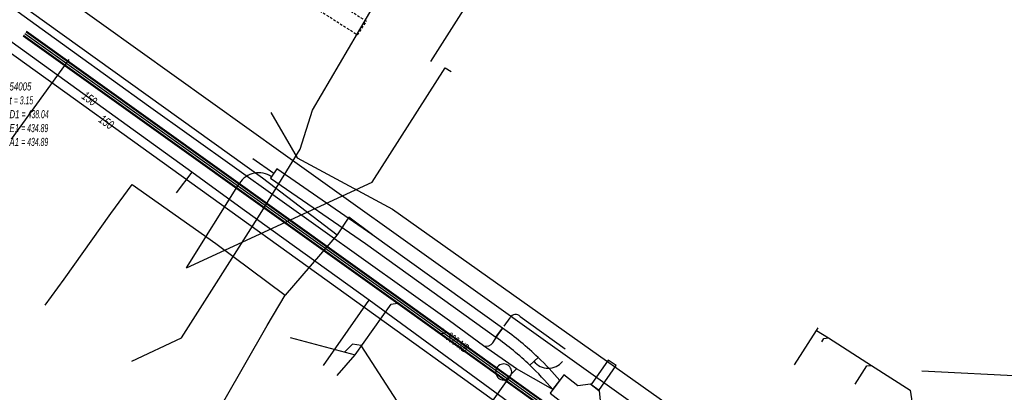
# Model space of a CAD drawing. Header units: metres. Extents: x 2695563 to 2696938, y 1260544 to 1262032.
# Tile 158 of 256: x 2696211 to 2696272, y 1261557 to 1261580. Entities that reach past the tile are written whole.
import ezdxf

# ---------------------------------------------------------------- set-up
doc = ezdxf.new("R2010")
doc.units = ezdxf.units.M
doc.linetypes.add('AUSGEZOGEN', pattern=[0])
doc.linetypes.add('STRICHLINIE2_S3', pattern=[0.25, 0.15, -0.1])
for name, color, linetype in [('AW_LK_ Haltung Text', 7, 'AUSGEZOGEN'), ('AW_LK_Andere Bauwerke Detailpolygon', 24, 'AUSGEZOGEN'), ('AW_LK_Haltung', 24, 'AUSGEZOGEN'), ('AW_LK_Normschacht Text', 24, 'AUSGEZOGEN'), ('AW_LK_Schacht Detaillinie', 24, 'AUSGEZOGEN'), ('EW_LK_Bauwerk_FL_Linie_Punkt', 1, 'AUSGEZOGEN'), ('EW_LK_Trasseabs', 1, 'AUSGEZOGEN'), ('EW_LK_Trasserand', 1, 'AUSGEZOGEN'), ('FM_LK_SW_TRASSEKANTE', 94, 'AUSGEZOGEN'), ('GA_LK_Leitung', 32, 'AUSGEZOGEN'), ('GA_LK_Leitung_Text', 32, 'AUSGEZOGEN'), ('TV_LK_LEITUNG', 92, 'AUSGEZOGEN'), ('WA_LK_Leitung', 171, 'AUSGEZOGEN'), ('WA_LK_Leitung_Text', 171, 'AUSGEZOGEN')]:
    doc.layers.add(name, color=color, linetype=linetype)
doc.styles.add('ARIAL', font='arial.ttf')
pattern_1 = [(0, (2708005, 1273150), (6075, 6075), [6075, -6075]), (90, (2708005, 1273150), (-6075, 6075), [6075, -6075])]

# ---------------------------------------------------------------- blocks, each defined once
blk = doc.blocks.new('COMPLEXOBJECT_1807')
at = {"layer": 'EW_LK_Trasserand', "color": 1, "linetype": 'AUSGEZOGEN', "transparency": 33554687}
for p, q in [((6239.794, 11560.812), (6239.386, 11560.244)), ((6241.49, 11558.514), (6242, 11558.994))]:
    blk.add_line(p, q, dxfattribs=at)
for centre, radius, start, end in [((6228.25, 11544.556), 19.239, 46.51203, 54.63092), ((6228.718, 11545.124), 19.204, 46.2392, 54.77584)]:
    blk.add_arc(centre, radius, start, end, dxfattribs=at)
blk = doc.blocks.new('COMPLEXOBJECT_1810')
at = {"layer": 'EW_LK_Trasserand', "color": 1, "linetype": 'AUSGEZOGEN', "transparency": 33554687}
for p, q in [((6242, 11558.994), (6241.49, 11558.514)), ((6242.924, 11556.997), (6243.352, 11557.561))]:
    blk.add_line(p, q, dxfattribs=at)
for centre, radius, start, end in [((6226.891, 11543.277), 21.102, 40.55377, 46.22407), ((6229.377, 11545.73), 18.311, 40.25027, 46.41785)]:
    blk.add_arc(centre, radius, start, end, dxfattribs=at)
blk = doc.blocks.new('COMPLEXOBJECT_1972')
at = {"layer": 'EW_LK_Trasseabs', "color": 1, "linetype": 'AUSGEZOGEN', "transparency": 33554687}
blk.add_line((6239.2, 11559.903), (6239.59, 11560.528), dxfattribs=at)
blk.add_arc((6238.763, 11560.259), 0.564, 254.70266, 320.8718, dxfattribs=at)
blk = doc.blocks.new('COMPLEXOBJECT_1973')
at = {"layer": 'EW_LK_Trasseabs', "color": 1, "linetype": 'AUSGEZOGEN', "transparency": 33554687}
blk.add_line((6239.891, 11560.94), (6240.26, 11561.457), dxfattribs=at)
blk.add_arc((6240.609, 11561.262), 0.4, 43.6275, 150.82113, dxfattribs=at)
blk = doc.blocks.new('COMPLEXOBJECT_2596')
at = {"layer": 'EW_LK_Trasseabs', "color": 1, "linetype": 'AUSGEZOGEN', "transparency": 33554687}
blk.add_line((6220.143, 11564.557), (6223.431, 11569.819), dxfattribs=at)
blk.add_arc((6224.623, 11569.055), 1.416, 55.62163, 147.31903, dxfattribs=at)

msp = doc.modelspace()

# ---------------------------------------------------------------- hatches: boundary and pattern name
at = {"layer": 'EW_LK_Bauwerk_FL_Linie_Punkt', "lineweight": 18, "transparency": 33554687}
h = msp.add_hatch(dxfattribs=at)
h.set_pattern_fill('MUSTER', color=1, scale=4050, style=0, pattern_type=2)
h.set_pattern_definition([(0, (2703955, 1269100), (4050, 4050), [4050, -4050]), (90, (2703955, 1269100), (-4050, 4050), [4050, -4050])])
h.paths.add_polyline_path([(2696246.641, 1261554.297), (2696247.484, 1261555.422), (2696246.876, 1261555.919), (2696246.789, 1261556.718), (2696246.243, 1261557.136), (2696245.452, 1261557.035), (2696244.582, 1261557.714), (2696243.72, 1261556.577)], flags=0)
at = {"layer": 'EW_LK_Trasserand', "lineweight": 18, "transparency": 33554687}
h = msp.add_hatch(dxfattribs=at)
h.set_pattern_fill('MUSTER', color=1, scale=6075, style=0, pattern_type=2)
h.set_pattern_definition(pattern_1)
h.paths.add_polyline_path([(2696240.764, 1261560.622), (2696232.642, 1261566.453), (2696226.728, 1261570.522), (2696226.332, 1261569.946), (2696232.24, 1261565.881), (2696240.356, 1261560.054)], flags=0)
h = msp.add_hatch(dxfattribs=at)
h.set_pattern_fill('MUSTER', color=1, scale=6075, style=0, pattern_type=2)
h.set_pattern_definition(pattern_1)
h.paths.add_polyline_path([(2696242.97, 1261558.804), (2696242.903, 1261558.868), (2696242.836, 1261558.931), (2696242.769, 1261558.994), (2696242.701, 1261559.057), (2696242.633, 1261559.119), (2696242.565, 1261559.181), (2696242.496, 1261559.243), (2696242.427, 1261559.304), (2696242.358, 1261559.365), (2696242.288, 1261559.426), (2696242.219, 1261559.487), (2696242.148, 1261559.547), (2696242.078, 1261559.606), (2696242.007, 1261559.666), (2696241.936, 1261559.725), (2696241.865, 1261559.783), (2696241.794, 1261559.842), (2696241.722, 1261559.9), (2696241.65, 1261559.957), (2696241.578, 1261560.015), (2696241.505, 1261560.072), (2696241.432, 1261560.128), (2696241.359, 1261560.185), (2696241.285, 1261560.241), (2696241.212, 1261560.296), (2696241.138, 1261560.351), (2696241.064, 1261560.406), (2696240.989, 1261560.461), (2696240.914, 1261560.515), (2696240.839, 1261560.569), (2696240.764, 1261560.622), (2696240.356, 1261560.054), (2696240.428, 1261560.003), (2696240.499, 1261559.952), (2696240.57, 1261559.9), (2696240.641, 1261559.848), (2696240.712, 1261559.795), (2696240.782, 1261559.743), (2696240.852, 1261559.69), (2696240.922, 1261559.636), (2696240.992, 1261559.583), (2696241.061, 1261559.529), (2696241.13, 1261559.474), (2696241.199, 1261559.42), (2696241.268, 1261559.365), (2696241.336, 1261559.31), (2696241.405, 1261559.254), (2696241.473, 1261559.198), (2696241.54, 1261559.142), (2696241.608, 1261559.086), (2696241.675, 1261559.029), (2696241.742, 1261558.972), (2696241.808, 1261558.914), (2696241.875, 1261558.857), (2696241.941, 1261558.799), (2696242.007, 1261558.74), (2696242.072, 1261558.682), (2696242.138, 1261558.623), (2696242.203, 1261558.564), (2696242.267, 1261558.504), (2696242.332, 1261558.444), (2696242.396, 1261558.384), (2696242.46, 1261558.324)], flags=0)
h = msp.add_hatch(dxfattribs=at)
h.set_pattern_fill('MUSTER', color=1, scale=6075, style=0, pattern_type=2)
h.set_pattern_definition(pattern_1)
h.paths.add_polyline_path([(2696244.322, 1261557.371), (2696244.281, 1261557.419), (2696244.239, 1261557.468), (2696244.198, 1261557.516), (2696244.156, 1261557.564), (2696244.114, 1261557.612), (2696244.072, 1261557.66), (2696244.03, 1261557.707), (2696243.988, 1261557.755), (2696243.945, 1261557.802), (2696243.903, 1261557.849), (2696243.86, 1261557.896), (2696243.817, 1261557.943), (2696243.774, 1261557.99), (2696243.731, 1261558.036), (2696243.687, 1261558.083), (2696243.643, 1261558.129), (2696243.6, 1261558.175), (2696243.556, 1261558.221), (2696243.512, 1261558.267), (2696243.467, 1261558.312), (2696243.423, 1261558.358), (2696243.378, 1261558.403), (2696243.334, 1261558.448), (2696243.289, 1261558.493), (2696243.244, 1261558.538), (2696243.198, 1261558.583), (2696243.153, 1261558.627), (2696243.107, 1261558.672), (2696243.062, 1261558.716), (2696243.016, 1261558.76), (2696242.97, 1261558.804), (2696242.46, 1261558.324), (2696242.509, 1261558.277), (2696242.557, 1261558.23), (2696242.605, 1261558.183), (2696242.653, 1261558.136), (2696242.701, 1261558.089), (2696242.749, 1261558.042), (2696242.797, 1261557.994), (2696242.844, 1261557.946), (2696242.892, 1261557.898), (2696242.939, 1261557.85), (2696242.986, 1261557.802), (2696243.033, 1261557.754), (2696243.08, 1261557.705), (2696243.126, 1261557.657), (2696243.173, 1261557.608), (2696243.219, 1261557.559), (2696243.265, 1261557.51), (2696243.311, 1261557.46), (2696243.357, 1261557.411), (2696243.402, 1261557.361), (2696243.448, 1261557.312), (2696243.493, 1261557.262), (2696243.538, 1261557.212), (2696243.583, 1261557.162), (2696243.628, 1261557.112), (2696243.673, 1261557.061), (2696243.718, 1261557.011), (2696243.762, 1261556.96), (2696243.806, 1261556.909), (2696243.85, 1261556.858), (2696243.894, 1261556.807)], flags=0)
h = msp.add_hatch(dxfattribs=at)
h.set_pattern_fill('MUSTER', color=1, scale=6075, style=0, pattern_type=2)
h.set_pattern_definition(pattern_1)
h.paths.add_polyline_path([(2696246.755, 1261556.745), (2696247.825, 1261558.3), (2696247.326, 1261558.634), (2696246.278, 1261557.11)], flags=0)

# ---------------------------------------------------------------- linework, layer by layer
at = {"layer": 'AW_LK_Andere Bauwerke Detailpolygon', "color": 24, "linetype": 'STRICHLINIE2_S3', "transparency": 33554687}
msp.add_lwpolyline([(2696211.793, 1261592.744), (2696211.273, 1261591.906), (2696231.747, 1261578.854), (2696232.297, 1261579.694), (2696211.793, 1261592.744)], close=True, dxfattribs=at)
at = {"layer": 'AW_LK_Haltung', "color": 255, "transparency": 33554687}
for p, q in [((2696211.05, 1261578.939), (2696234.926, 1261561.883)), ((2696234.926, 1261561.883), (2696244.945, 1261554.711))]:
    msp.add_line(p, q, dxfattribs=at)
at = {"layer": 'AW_LK_Haltung', "linetype": 'AUSGEZOGEN', "transparency": 33554687}
for p, q in [((2696211.126, 1261579.045), (2696235.002, 1261561.989)), ((2696211.137, 1261579.061), (2696235.013, 1261562.005)), ((2696211.149, 1261579.077), (2696235.025, 1261562.021)), ((2696210.951, 1261578.801), (2696234.827, 1261561.745)), ((2696210.963, 1261578.817), (2696234.839, 1261561.761)), ((2696210.974, 1261578.833), (2696234.85, 1261561.777)), ((2696234.827, 1261561.745), (2696244.846, 1261554.573)), ((2696234.839, 1261561.761), (2696244.858, 1261554.589)), ((2696234.85, 1261561.777), (2696244.869, 1261554.605)), ((2696235.002, 1261561.989), (2696245.021, 1261554.817)), ((2696235.013, 1261562.005), (2696245.032, 1261554.833)), ((2696235.025, 1261562.021), (2696245.044, 1261554.849))]:
    msp.add_line(p, q, dxfattribs=at)
at = {"layer": 'AW_LK_Haltung', "color": 24, "linetype": 'AUSGEZOGEN', "transparency": 33554687}
for p in [(2696227.548, 1261560.035), (2696230.479, 1261557.683)]:
    msp.add_line(p, (2696231.607, 1261558.955), dxfattribs=at)
for points in [[(2696226.349, 1261574.025), (2696227.997, 1261571.21), (2696233.925, 1261568.015), (2696261.174, 1261548.703), (2696261.83, 1261548.359)], [(2696231.607, 1261558.955), (2696233.835, 1261562.106), (2696234.24, 1261562.184)], [(2696260.29, 1261560.478), (2696261.036, 1261560.013), (2696263.709, 1261558.304), (2696266.127, 1261556.762), (2696266.238, 1261555.953), (2696263.201, 1261551.178), (2696263.003, 1261550.851)], [(2696260.618, 1261559.763), (2696260.744, 1261559.988), (2696261.036, 1261560.013)], [(2696235.306, 1261554.384), (2696231.972, 1261559.552), (2696231.428, 1261559.632), (2696230.93, 1261559.135)], [(2696262.702, 1261557.142), (2696263.42, 1261558.27), (2696263.709, 1261558.304)]]:
    msp.add_lwpolyline(points, dxfattribs=at)
at = {"layer": 'AW_LK_Schacht Detaillinie', "color": 24, "linetype": 'AUSGEZOGEN', "transparency": 33554687}
for points in [[(2696236.302, 1261577.194), (2696241.642, 1261585.588), (2696246.984, 1261593.978)], [(2696258.93, 1261558.349), (2696260.293, 1261560.479), (2696260.389, 1261560.641)]]:
    msp.add_lwpolyline(points, dxfattribs=at)
at = {"layer": 'EW_LK_Bauwerk_FL_Linie_Punkt', "color": 1, "linetype": 'AUSGEZOGEN', "transparency": 33554687}
msp.add_line((2696288.849, 1261556.826), (2696266.835, 1261557.957), dxfattribs=at)
msp.add_lwpolyline([(2696246.641, 1261554.297), (2696247.484, 1261555.422), (2696246.876, 1261555.919), (2696246.789, 1261556.718), (2696246.243, 1261557.136), (2696245.452, 1261557.035), (2696244.582, 1261557.714), (2696243.72, 1261556.577), (2696246.641, 1261554.297)], close=True, dxfattribs=at)
at = {"layer": 'EW_LK_Trasseabs', "color": 1, "linetype": 'AUSGEZOGEN', "transparency": 33554687}
for p, q in [((2696185.701, 1261601.138), (2696227.113, 1261571.475)), ((2696214.138, 1261577.746), (2696204.74, 1261584.491)), ((2696218.749, 1261574.421), (2696214.138, 1261577.746)), ((2696210.227, 1261572.371), (2696213.817, 1261577.327)), ((2696232.648, 1261569.693), (2696237.201, 1261576.812)), ((2696237.201, 1261576.812), (2696237.565, 1261576.583)), ((2696237.47, 1261561.069), (2696218.749, 1261574.421)), ((2696226.53, 1261570.234), (2696225.24, 1261571.156)), ((2696227.113, 1261571.475), (2696254.973, 1261551.616)), ((2696221.113, 1261564.367), (2696232.648, 1261569.693)), ((2696241.869, 1261561.348), (2696244.654, 1261559.337)), ((2696239.584, 1261559.525), (2696237.47, 1261561.069)), ((2696241.623, 1261558.102), (2696239.584, 1261559.525)), ((2696240.997, 1261557.43), (2696241.623, 1261558.102)), ((2696243.741, 1261556.894), (2696241.623, 1261558.102)), ((2696237.637, 1261552.573), (2696241.265, 1261557.65)), ((2696243.894, 1261556.807), (2696243.741, 1261556.894))]:
    msp.add_line(p, q, dxfattribs=at)
for centre, radius, start, end in [((2696240.836, 1261557.899), 0.496, 329.82822, 288.93662), ((2696243.609, 1261559.263), 1.135, 218.01391, 321.21314)]:
    msp.add_arc(centre, radius, start, end, dxfattribs=at)
at = {"layer": 'EW_LK_Trasserand', "color": 1, "linetype": 'AUSGEZOGEN', "transparency": 33554687}
for points in [[(2696240.764, 1261560.622), (2696232.642, 1261566.453), (2696226.728, 1261570.522), (2696226.332, 1261569.946), (2696232.24, 1261565.881), (2696240.356, 1261560.054), (2696240.764, 1261560.622)], [(2696246.755, 1261556.745), (2696247.825, 1261558.3), (2696247.326, 1261558.634), (2696246.278, 1261557.11), (2696246.755, 1261556.745)]]:
    msp.add_lwpolyline(points, close=True, dxfattribs=at)
at = {"layer": 'FM_LK_SW_TRASSEKANTE', "color": 94, "linetype": 'AUSGEZOGEN', "transparency": 33554687}
msp.add_line((2696230.48, 1261566.428), (2696227.251, 1261562.681), dxfattribs=at)
for points in [[(2696200.61, 1261591.01), (2696199.392, 1261589.047), (2696210.376, 1261581.083), (2696225.84, 1261569.961), (2696230.48, 1261566.428)], [(2696212.323, 1261562.048), (2696213.487, 1261563.675), (2696216.395, 1261567.742), (2696217.733, 1261569.551), (2696222.937, 1261565.891), (2696227.251, 1261562.681)], [(2696232.67, 1261566.43), (2696231.21, 1261567.521), (2696230.48, 1261566.428)], [(2696217.733, 1261546.466), (2696220.729, 1261551.388), (2696226.133, 1261560.786), (2696227.251, 1261562.681)]]:
    msp.add_lwpolyline(points, dxfattribs=at)
at = {"layer": 'GA_LK_Leitung', "color": 32, "linetype": 'AUSGEZOGEN', "transparency": 33554687}
msp.add_lwpolyline([(2696258.23, 1261543.37), (2696241.31, 1261555.33), (2696210.515, 1261577.474), (2696200.818, 1261584.439), (2696185.412, 1261595.505), (2696180.38, 1261599.12), (2696171.36, 1261605.52), (2696167.285, 1261608.413), (2696162.085, 1261612.104), (2696161.728, 1261612.358), (2696161.432, 1261612.568)], dxfattribs=at)
at = {"layer": 'TV_LK_LEITUNG', "color": 92, "linetype": 'AUSGEZOGEN', "transparency": 33554687}
msp.add_line((2696225.682, 1261567.705), (2696228.167, 1261571.758), dxfattribs=at)
for points in [[(2696228.167, 1261571.758), (2696228.938, 1261574.18), (2696241.825, 1261596.112), (2696246.613, 1261598.775), (2696254.783, 1261612.106)], [(2696217.703, 1261558.57), (2696220.79, 1261560.026), (2696225.682, 1261567.705)]]:
    msp.add_lwpolyline(points, dxfattribs=at)
at = {"layer": 'WA_LK_Leitung', "color": 7, "linetype": 'AUSGEZOGEN', "transparency": 33554687}
msp.add_line((2696221.43, 1261570.31), (2696220.46, 1261569.03), dxfattribs=at)
for points in [[(2696264.67, 1261539.333), (2696250.6, 1261549.41), (2696241.13, 1261556.03), (2696232.46, 1261562.37), (2696226.499, 1261566.661), (2696224.349, 1261568.209), (2696222.198, 1261569.757), (2696221.43, 1261570.31), (2696209.51, 1261578.91), (2696200.764, 1261585.1), (2696194.38, 1261589.636), (2696189.445, 1261593.143), (2696188.589, 1261593.751), (2696185.308, 1261596.083), (2696180.17, 1261599.69), (2696172.02, 1261605.53), (2696170.61, 1261606.59), (2696164.98, 1261610.56), (2696164.161, 1261611.14), (2696163.686, 1261611.476), (2696163.262, 1261611.777), (2696163.099, 1261611.892), (2696162.82, 1261612.09)], [(2696229.629, 1261558.29), (2696231.928, 1261561.604), (2696232.294, 1261562.13), (2696232.46, 1261562.37)]]:
    msp.add_lwpolyline(points, dxfattribs=at)

# ---------------------------------------------------------------- block references
at = {"layer": 'EW_LK_Trasseabs', "color": 1, "linetype": 'AUSGEZOGEN', "lineweight": -3, "transparency": 33554687}
for name in ['COMPLEXOBJECT_2596', 'COMPLEXOBJECT_1973', 'COMPLEXOBJECT_1972']:
    msp.add_blockref(name, (2690000.97, 1249999.81), dxfattribs=at)
at = {"layer": 'EW_LK_Trasserand', "color": 1, "linetype": 'AUSGEZOGEN', "lineweight": -3, "transparency": 33554687}
for name in ['COMPLEXOBJECT_1807', 'COMPLEXOBJECT_1810']:
    msp.add_blockref(name, (2690000.97, 1249999.81), dxfattribs=at)

# ---------------------------------------------------------------- texts
at = {"layer": 'AW_LK_ Haltung Text', "color": 24, "transparency": 33554687, "insert": (2696237.764, 1261559.88), "char_height": 0.55705, "width": 2.48945, "attachment_point": 5, "rotation": 323.7021, "style": 'ARIAL'}
msp.add_mtext('\\A1;{\\fArial|i1|b0;\\H0.557054;\\W0.700000;\\C24;> \\W0.490000;300 NB}\\P', dxfattribs=at)
at = {"layer": 'AW_LK_Normschacht Text', "color": 24, "transparency": 33554687, "insert": (2696210.095, 1261575.902), "char_height": 0.50641, "width": 2.83527, "attachment_point": 1, "line_spacing_factor": 1.024096, "style": 'ARIAL'}
msp.add_mtext('\\A1;{\\fArial|i1|b0;\\H0.506413;\\W0.693818;\\C24;54005}\\P{\\fArial|i1|b0;\\H0.505000;\\W0.693818;\\C24;t \\W0.485673;= 3.15}\\P{\\fArial|i1|b0;\\H0.505000;\\W0.693818;\\C24;D1 \\W0.485673;= 438.04}\\P{\\fArial|i1|b0;\\H0.505000;\\W0.693818;\\C24;E1 \\W0.485673;= 434.89}\\P{\\fArial|i1|b0;\\H0.505000;\\W0.693818;\\C24;A1 \\W0.485673;= 434.89}\\P', dxfattribs=at)
at = {"layer": 'GA_LK_Leitung_Text', "color": 32, "transparency": 33554687, "insert": (2696216.123, 1261573.435), "char_height": 0.55825, "width": 1.10806, "attachment_point": 5, "rotation": 324.2952, "style": 'ARIAL'}
msp.add_mtext('\\A1;{\\fArial|i1|b0;\\H0.558250;\\W0.700000;\\C32;150}\\P', dxfattribs=at)
at = {"layer": 'WA_LK_Leitung_Text', "color": 7, "transparency": 33554687, "insert": (2696215.07, 1261574.892), "char_height": 0.55426, "width": 1.10014, "attachment_point": 5, "rotation": 324.1908, "style": 'ARIAL'}
msp.add_mtext('\\A1;{\\fArial|i1|b0;\\H0.554263;\\W0.700000;\\C7;150}\\P', dxfattribs=at)

doc.saveas('drawing.dxf')
